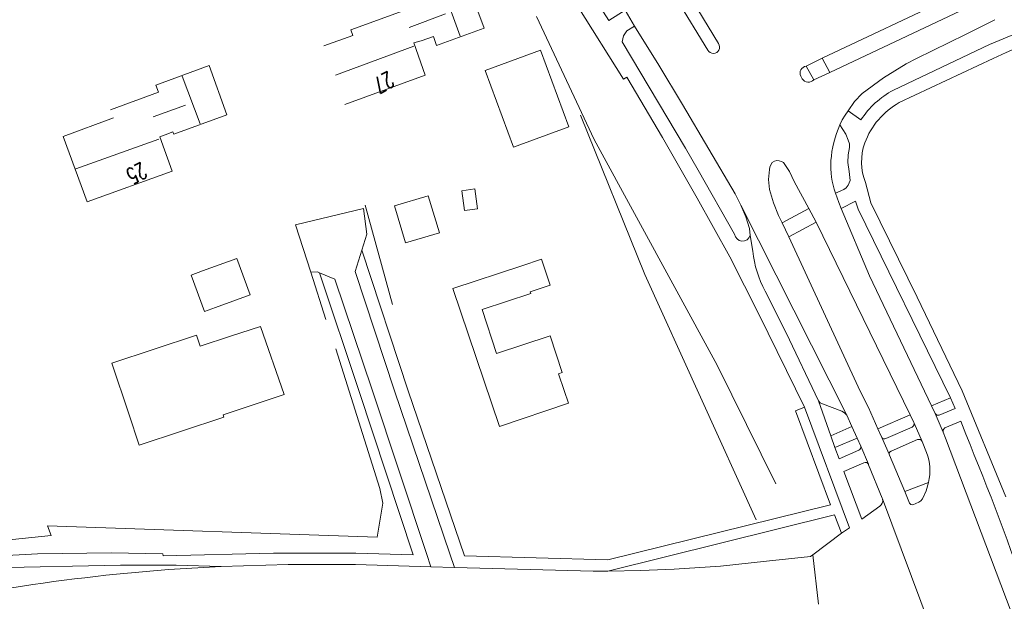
# Model space of a CAD drawing. Extents: x 177628 to 188968, y 384226 to 390673.
# Tile 96 of 256: x 182674 to 182826, y 386467 to 386557. Entities that reach past the tile are written whole.
import ezdxf

# ---------------------------------------------------------------- set-up
doc = ezdxf.new("R2010")
doc.units = 0
for name, color, linetype, lineweight in [('4502', 253, 'Continuous', 13), ('B-GB-BOUW-GD', 14, 'Continuous', 13), ('B-GB-NOKL-GD', 14, 'Continuous', 13), ('B01_T', 14, 'Continuous', 9), ('B02_T', 14, 'Continuous', 9), ('B11_S', 14, 'Continuous', 9), ('B14_F', 14, 'Continuous', 9), ('T04_F', 253, 'HAAG', 9), ('V00_F', 8, 'Continuous', 9), ('V00_T', 8, 'Continuous', 9)]:
    doc.layers.add(name, color=color, linetype=linetype, lineweight=lineweight)
doc.styles.add('ROMANS', font='ROMANS.shx', dxfattribs={"oblique": 45})
doc.linetypes.add('HAAG', pattern='A,4,-1,[5,TOPOCAD.SHX,S=0.35,R=0,X=-0.35,Y=-0.35],-1', length=6)

msp = doc.modelspace()

# ---------------------------------------------------------------- linework, layer by layer
at = {"layer": 'B-GB-BOUW-GD', "flags": 128}
for points in [[(182721.15, 386553.231), (182725.617, 386554.826), (182725.314, 386555.661), (182736.234, 386559.659), (182735.831, 386560.823), (182743.149, 386563.484), (182745.941, 386555.942), (182738.584, 386553.243), (182738.094, 386554.636), (182736.2, 386554.013), (182735.058, 386553.67), (182736.82, 386548.705), (182724.397, 386544.162)], [(182688.19, 386543.329), (182695.606, 386546.059), (182695.195, 386547.16), (182703.454, 386550.176), (182706.198, 386542.555), (182697.994, 386539.565), (182697.836, 386539.942), (182696.645, 386539.463), (182695.837, 386539.163), (182697.751, 386533.866), (182684.617, 386529.124), (182680.902, 386539.194), (182688.686, 386542.102)]]:
    msp.add_lwpolyline(points, dxfattribs=at)
at = {"layer": 'B-GB-NOKL-GD', "flags": 128}
for points in [[(182742.235, 386554.697), (182739.613, 386561.971)], [(182739.977, 386558.14), (182734.321, 386556.069)], [(182735.072, 386553.141), (182722.96, 386548.711)], [(182699.299, 386548.548), (182702.035, 386541.192)], [(182699.792, 386544.064), (182694.792, 386542.249)], [(182695.688, 386538.796), (182682.867, 386534.204)]]:
    msp.add_lwpolyline(points, dxfattribs=at)
at = {"layer": 'B01_T', "linetype": 'Continuous'}
for points in [[(182758.295, 386499.991), (182758.957, 386498.013), (182748.313, 386494.448), (182741.089, 386515.743), (182751.729, 386519.248)], [(182753.054, 386515.227), (182753.143, 386514.957)], [(182691.041, 386496.369), (182692.645, 386491.539), (182705.706, 386495.875), (182705.586, 386496.239), (182715.021, 386499.371), (182711.397, 386509.86), (182706.736, 386508.399)], [(182706.736, 386508.399), (182702.045, 386506.833), (182701.474, 386508.544), (182688.418, 386504.186), (182691.041, 386496.369)]]:
    msp.add_lwpolyline(points, dxfattribs=at)
at = {"layer": 'B02_T', "linetype": 'Continuous'}
for points in [[(182704.411, 386512.795), (182709.801, 386514.768), (182707.742, 386520.392), (182702.427, 386518.446)], [(182704.411, 386512.795), (182702.726, 386512.177), (182700.666, 386517.797), (182702.427, 386518.446)]]:
    msp.add_lwpolyline(points, dxfattribs=at)
at = {"layer": 'B11_S', "linetype": 'Continuous'}
for points in [[(182753.054, 386515.227), (182756.106, 386516.233), (182754.782, 386520.254), (182751.729, 386519.248)], [(182753.143, 386514.957), (182745.611, 386512.475), (182747.848, 386505.686), (182756.137, 386508.417), (182758.002, 386502.756), (182757.433, 386502.565), (182758.295, 386499.991)]]:
    msp.add_lwpolyline(points, dxfattribs=at)
at = {"layer": 'B14_F', "linetype": 'Continuous'}
for points in [[(182746.111, 386549.422), (182750.457, 386537.586), (182758.986, 386540.718), (182754.64, 386552.554), (182746.111, 386549.422)], [(182742.903, 386527.781), (182744.911, 386528.07), (182744.472, 386531.12), (182742.464, 386530.831), (182742.903, 386527.781)], [(182733.799, 386522.777), (182739.019, 386524.352), (182737.294, 386530.069), (182732.074, 386528.494), (182733.799, 386522.777)]]:
    msp.add_lwpolyline(points, dxfattribs=at)
at = {"layer": 'T04_F', "linetype": 'HAAG'}
for points in [[(182754.036, 386557.771), (182762.939, 386538.745), (182781.926, 386503.918), (182791.01, 386485.59)], [(182760.821, 386542.531), (182770.762, 386517.927), (182787.97, 386479.995)], [(182731.749, 386513.279), (182727.529, 386528.621)], [(182719.13, 386518.281), (182721.467, 386510.94)], [(182678.491, 386479.105), (182729.386, 386477.323), (182730.287, 386482.607), (182729.789, 386484.861), (182723.014, 386506.429)], [(182666.054, 386474.847), (182666.056, 386476.281), (182679.052, 386477.603), (182678.491, 386479.105)]]:
    msp.add_lwpolyline(points, dxfattribs=at)
at = {"layer": 'V00_F', "linetype": 'Continuous'}
for points in [[(182769.16, 386556.23), (182767.72, 386558.711)], [(182795.679, 386550.069), (182798.135, 386551.31)], [(182799.34, 386549.091), (182796.87, 386547.961)], [(182800.879, 386541.01), (182801.265, 386541.802), (182801.693, 386542.526), (182802.17, 386543.191)], [(182801.11, 386528.111), (182800.742, 386529.016), (182800.225, 386530.45)], [(182785.606, 386528.603), (182801.954, 386496.174)], [(182795.423, 386497.397), (182802.359, 386478.798), (182801.114, 386477.959)], [(182816.847, 386493.539), (182815.611, 386496.415)], [(182812.346, 386494.96), (182812.314, 386495.033)], [(182813.576, 386492.125), (182812.346, 386494.96)], [(182807.355, 386492.72), (182807.305, 386492.834)], [(182807.355, 386492.72), (182808.494, 386490.142)], [(182804.11, 386491.382), (182805.287, 386488.617)], [(182808.563, 386489.987), (182808.494, 386490.142)], [(182805.327, 386488.523), (182805.287, 386488.617)], [(182807.415, 386483.359), (182807.459, 386483.242)], [(182814.833, 386463.526), (182807.459, 386483.242)], [(182615.983, 386464.266), (182631.011, 386467.948), (182644.681, 386471.232), (182655.342, 386473.142), (182661.778, 386474.053), (182664.56, 386474.108), (182676.911, 386474.774), (182688.361, 386474.905), (182696.302, 386474.79)], [(182797.604, 386466.978), (182796.708, 386474.63)], [(182705.284, 386472.823), (182698.364, 386473.022), (182689.723, 386473.023), (182669.847, 386472.591), (182663.371, 386472.089), (182663.124, 386471.953), (182663.357, 386467.911)]]:
    msp.add_lwpolyline(points, dxfattribs=at)
at = {"layer": 'V00_T', "linetype": 'Continuous'}
for points in [[(182782.14, 386553.561), (182777.33, 386561.49), (182775.72, 386560.411), (182780.5, 386552.53)], [(182818.505, 386560.953), (182798.135, 386551.31)], [(182824.97, 386561.271), (182799.34, 386549.091)], [(182767.95, 386548.361), (182767.47, 386548.071), (182760.407, 386559.279)], [(182763.177, 386560.247), (182765.19, 386557.121), (182767.72, 386558.711)], [(182767.949, 386555.52), (182769.16, 386556.23)], [(182769.16, 386556.23), (182772.929, 386550.242), (182776.549, 386544.162)], [(182820.27, 386554.987), (182824.85, 386557.251)], [(182832.531, 386556.788), (182828.241, 386555.187), (182824.024, 386553.403)], [(182767.23, 386553.841), (182767.443, 386554.743), (182767.949, 386555.52)], [(182820.27, 386554.987), (182812.747, 386551.269), (182811.127, 386550.416)], [(182767.23, 386553.841), (182777.051, 386537.388), (182779.001, 386534.028), (182784.608, 386524.132)], [(182824.024, 386553.403), (182809.16, 386546.371)], [(182828.609, 386553.04), (182826.569, 386552.179), (182824.55, 386551.271), (182810.057, 386544.449)], [(182798.135, 386551.31), (182799.34, 386549.091)], [(182804.35, 386545.85), (182807.638, 386548.283), (182811.127, 386550.416)], [(182795.679, 386550.069), (182796.87, 386547.961)], [(182778.848, 386529.667), (182773.498, 386539.072), (182767.95, 386548.361)], [(182795.07, 386548.14), (182794.84, 386548.551)], [(182802.17, 386543.191), (182803.165, 386544.598), (182804.35, 386545.85)], [(182776.549, 386544.162), (182784.732, 386530.352), (182785.606, 386528.603)], [(182804.131, 386541.772), (182802.17, 386543.191)], [(182802.19, 386538.631), (182801.8, 386539.561), (182800.879, 386541.01)], [(182802.37, 386537.531), (182802.363, 386538.095), (182802.19, 386538.631)], [(182802.11, 386535.191), (182802.157, 386536.37), (182802.37, 386537.531)], [(182793.84, 386532.281), (182793.121, 386533.801), (182792.16, 386535.18)], [(182800.225, 386530.45), (182801.48, 386531.011), (182801.863, 386531.308), (182802.16, 386531.691), (182802.47, 386532.431), (182802.342, 386533.818), (182802.11, 386535.191)], [(182790, 386534.101), (182789.844, 386532.554), (182790.03, 386531.011)], [(182796.115, 386528.1), (182793.84, 386532.281)], [(182804.84, 386532.131), (182805.655, 386528.951), (182812.82, 386514.42), (182819.781, 386499.949), (182826.5, 386483.578)], [(182790.03, 386531.011), (182790.611, 386528.98), (182791.429, 386527.032)], [(182795.423, 386497.397), (182788.429, 386511.696), (182783.86, 386520.616), (182778.848, 386529.667)], [(182801.11, 386528.111), (182803.31, 386529.231), (182803.73, 386527.971), (182817.956, 386498.843)], [(182719.13, 386518.281), (182716.8, 386525.571), (182727.31, 386528.101), (182727.78, 386524.131), (182727.024, 386521.662)], [(182785.606, 386528.603), (182786.338, 386526.819), (182786.935, 386524.985), (182787.044, 386523.93)], [(182791.98, 386525.891), (182796.115, 386528.1)], [(182796.115, 386528.1), (182797.24, 386526.001)], [(182815.043, 386497.634), (182805.48, 386517.711), (182801.11, 386528.111)], [(182791.429, 386527.032), (182791.98, 386525.891)], [(182791.98, 386525.891), (182793.02, 386523.731)], [(182793.02, 386523.731), (182797.24, 386526.001)], [(182797.24, 386526.001), (182811.771, 386496.254)], [(182787.044, 386523.93), (182787.422, 386521.488)], [(182806.747, 386494.091), (182805.289, 386497.376), (182804.019, 386499.909), (182793.02, 386523.731)], [(182740.63, 386474.75), (182732.07, 386499.918), (182726.01, 386518.351), (182727.024, 386521.662)], [(182727.024, 386521.662), (182734.214, 386499.921), (182742.871, 386474.45), (182765.055, 386473.845), (182799.433, 386482.36), (182794.037, 386496.858), (182795.423, 386497.397)], [(182720.473, 386518.182), (182720.17, 386518.311), (182719.13, 386518.281)], [(182696.302, 386474.79), (182696.34, 386474.47), (182713.36, 386474.89), (182726.1, 386474.85), (182734.95, 386474.631), (182726.6, 386499.86), (182720.473, 386518.182)], [(182720.473, 386518.182), (182722.88, 386517.161), (182728.632, 386500.094), (182737.02, 386474.83)], [(182789.345, 386515.339), (182792.569, 386508.887), (182797.607, 386498.405)], [(182815.043, 386497.634), (182817.956, 386498.843)], [(182816.227, 386496.188), (182818.714, 386497.208), (182817.956, 386498.843)], [(182799.474, 386493.003), (182797.607, 386498.405)], [(182797.607, 386498.405), (182797.841, 386498.103), (182798.194, 386497.957)], [(182798.194, 386497.957), (182801.176, 386496.82), (182801.588, 386496.525), (182801.954, 386496.174)], [(182815.611, 386496.415), (182815.043, 386497.634)], [(182801.954, 386496.174), (182802.748, 386494.411)], [(182806.747, 386494.091), (182811.771, 386496.254)], [(182812.314, 386495.033), (182811.771, 386496.254)], [(182816.227, 386496.188), (182815.874, 386496.18), (182815.611, 386496.415)], [(182799.474, 386493.003), (182802.748, 386494.411)], [(182802.748, 386494.411), (182803.547, 386492.638)], [(182806.747, 386494.091), (182807.305, 386492.834)], [(182807.996, 386492.599), (182812.053, 386494.354)], [(182812.053, 386494.354), (182812.323, 386494.597), (182812.346, 386494.96)], [(182817.105, 386494.236), (182816.862, 386493.93), (182816.847, 386493.539)], [(182820.33, 386493.272), (182819.554, 386495.277), (182817.105, 386494.236)], [(182800.128, 386491.208), (182799.474, 386493.003)], [(182800.128, 386491.208), (182803.547, 386492.638)], [(182803.547, 386492.638), (182804.11, 386491.382)], [(182808.819, 386490.638), (182812.881, 386492.401)], [(182816.847, 386493.539), (182817.22, 386492.652), (182827.33, 386465.837), (182827.765, 386464.58)], [(182800.128, 386491.208), (182800.781, 386489.452), (182803.792, 386490.773)], [(182813.576, 386492.125), (182814.283, 386490.409)], [(182808.494, 386490.142), (182808.553, 386490.458), (182808.819, 386490.638)], [(182810.898, 386484.369), (182808.563, 386489.987)], [(182807.045, 386482.12), (182804.289, 386480.115), (182801.52, 386487.474), (182804.604, 386488.796)], [(182805.327, 386488.523), (182807.415, 386483.359)], [(182810.898, 386484.369), (182814.587, 386485.799)], [(182813.631, 386483.252), (182814.198, 386484.492), (182814.587, 386485.799)], [(182810.898, 386484.369), (182811.627, 386482.617)], [(182812.15, 386482.35), (182813.08, 386482.73), (182813.407, 386482.937), (182813.631, 386483.252)], [(182811.627, 386482.617), (182811.843, 386482.394), (182812.15, 386482.35)], [(182765.053, 386472.115), (182800.037, 386480.781), (182801.114, 386477.959)], [(182801.114, 386477.959), (182796.708, 386474.63)], [(182737.702, 386472.775), (182737.02, 386474.83)], [(182741.336, 386472.674), (182740.63, 386474.75)], [(182796.708, 386474.63), (182796.343, 386474.355), (182789.567, 386473.645)], [(182689.105, 386471.63), (182697.187, 386472.333), (182705.284, 386472.823)], [(182705.284, 386472.823), (182715.674, 386473.137), (182726.069, 386473.1)], [(182726.069, 386473.1), (182737.702, 386472.775)], [(182737.702, 386472.775), (182741.336, 386472.674)], [(182741.336, 386472.674), (182762.785, 386472.075), (182765.053, 386472.115)], [(182789.567, 386473.645), (182782.44, 386472.871), (182775.285, 386472.413)], [(182775.285, 386472.413), (182770.11, 386472.184), (182765.053, 386472.115)]]:
    msp.add_lwpolyline(points, dxfattribs=at)
for centre, radius, start, end in [((182781.341, 386553.012), 0.969, 209.84899, 34.46275), ((182795.809, 386549.006), 1.071, 96.98695, 205.15411), ((182796.043, 386548.781), 1.165, 213.39768, 315.24417), ((182815.634, 386534.242), 13.749, 118.09323, 146.79235), ((182815.919, 386534.061), 11.928, 119.43768, 159.59497), ((182816.387, 386534.204), 16.936, 156.3044, 175.64753), ((182812.878, 386535.308), 8.644, 160.31439, 201.56738), ((182791.528, 386534.094), 1.528, 119.73632, 179.75081), ((182791.249, 386534.052), 1.45, 51.0539, 109.27364), ((182811.779, 386534.684), 12.305, 176.24895, 200.12585), ((182785.851, 386524.328), 1.258, 188.94697, 341.57246), ((182804.065, 386523.318), 16.744, 186.27385, 208.45861), ((182807.731, 386492.955), 0.444, 211.96826, 306.65214), ((182813.088, 386491.909), 0.534, 23.87724, 112.8045), ((182401.316, 386320.146), 453.371, 18.90031, 22.44919), ((182803.646, 386491.237), 0.486, 287.50766, 17.34814), ((182806.93, 386487.609), 7.868, 346.69856, 20.8471), ((182804.86, 386488.379), 0.489, 29.13466, 121.49386), ((182806.508, 386482.955), 0.993, 302.71511, 16.77839), ((182723.63, 386141.612), 331.819, 95.97225, 100.46549)]:
    msp.add_arc(centre, radius, start, end, dxfattribs=at)

# ---------------------------------------------------------------- texts
at = {"layer": '4502', "style": 'ROMANS', "width": 0.68}
for s, rotation, p in [('27', 208.20467, (182731.117, 386549.35)), ('25', 207.19448, (182692.978, 386535.283, 25.564))]:
    msp.add_text(s, height=2.5, rotation=rotation, dxfattribs=at).set_placement(p)

doc.saveas('drawing.dxf')
